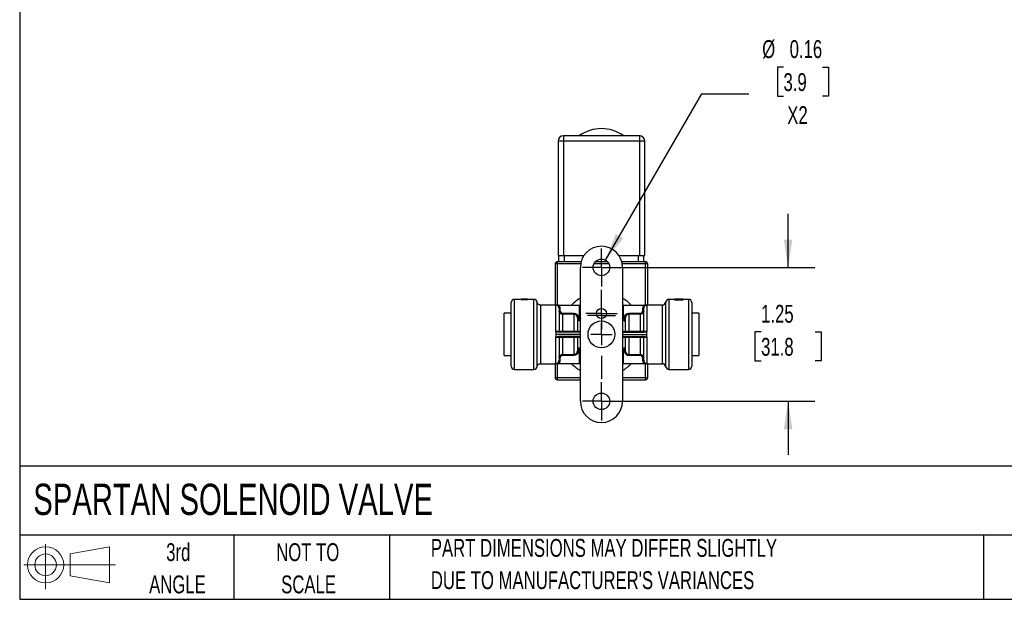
# Model space of a CAD drawing. Header units: inches. Extents: x 0.5 to 21.5, y 0.5 to 16.5.
# Tile 1 of 23: x 0.5 to 9.7, y 0.5 to 5.9. Entities that reach past the tile are written whole.
import ezdxf

# ---------------------------------------------------------------- set-up
doc = ezdxf.new("R2010")
doc.units = ezdxf.units.IN
doc.header["$LTSCALE"] = 2
doc.header["$MEASUREMENT"] = 0
doc.linetypes.add('CENTERX2', pattern=[0.8, 0.5, -0.1, 0.1, -0.1])
doc.layers.add('CENTER', color=40, linetype='CENTERX2')
doc.layers.add('SLD-DEFPOINTS', color=7, linetype='Continuous')
doc.layers.add('DIMENSIONS', color=140, linetype='Continuous', lineweight=25)
doc.layers.add('TEXT', color=140, linetype='Continuous', lineweight=25)
doc.styles.add('SLDTEXTSTYLE0', font='TXT', dxfattribs={"width": 0.7})
doc.dimstyles.new('SLDDIMSTYLE1', dxfattribs={"dimtxt": 0.169922, "dimasz": 0.26, "dimexe": 0, "dimexo": 0.0625, "dimgap": 0.04248, "dimtad": 0, "dimtih": 1, "dimtoh": 1, "dimrnd": 1e-09, "dimzin": 12, "dimdsep": 46, "dimtxsty": 'SLDTEXTSTYLE0', "dimsah": 1, "dimcen": 0.09, "dimadec": 0, "dimazin": 3, "dimtfac": 1, "dimtmove": 0, "dimatfit": 0, "dimfxl": 0, "dimfrac": 2, "dimtolj": 1, "dimtzin": 12, "dimarcsym": 0})
doc.dimstyles.new('SLDDIMSTYLE5', dxfattribs={"dimtxt": 0.169922, "dimasz": 0.26, "dimexe": 0, "dimexo": 0.0625, "dimgap": 0.04248, "dimtad": 0, "dimtih": 1, "dimtoh": 1, "dimrnd": 1e-09, "dimdsep": 46, "dimtxsty": 'SLDTEXTSTYLE0', "dimsah": 1, "dimcen": 0, "dimadec": 0, "dimazin": 2, "dimtfac": 1, "dimtofl": 0, "dimtmove": 0, "dimatfit": 3, "dimfxl": 0, "dimfrac": 2, "dimtolj": 1, "dimtzin": 12, "dimarcsym": 0})

# ---------------------------------------------------------------- blocks, each defined once
blk = doc.blocks.new('Block11')
at = {"color": 7, "linetype": 'Continuous', "lineweight": 18}
for p, q in [((0.2038, 0.4182), (0.2038, 0)), ((0.4315, 0.3281), (0.8012, 0.3962)), ((0.8012, 0.3962), (0.8012, 0.0576)), ((0.4315, 0.1257), (0.4315, 0.3281)), ((0, 0.2269), (0.8562, 0.2269)), ((0.4315, 0.1257), (0.8012, 0.0576))]:
    blk.add_line(p, q, dxfattribs=at)
for radius in [0.1693, 0.1012]:
    blk.add_circle((0.2038, 0.2269), radius, dxfattribs=at)
blk = doc.blocks.new('Block12')
at = {"layer": 'SLD-DEFPOINTS'}
blk.add_blockref('Block11', (0, 0), dxfattribs=at)
blk = doc.blocks.new('SW_NOTE_0_3')
at = {"layer": 'TEXT', "color": 0, "char_height": 0.166667, "attachment_point": 1, "style": 'SLDTEXTSTYLE0'}
for s, insert in [('PART DIMENSIONS MAY DIFFER SLIGHTLY', (0, 0.2148)), ("DUE TO MANUFACTURER'S VARIANCES", (0, -0.0861))]:
    blk.add_mtext(s, dxfattribs=dict(at, insert=insert))
blk = doc.blocks.new('SW_NOTE_0_4')
at = {"layer": 'TEXT', "color": 0, "char_height": 0.16667, "attachment_point": 2, "style": 'SLDTEXTSTYLE0'}
for s, insert in [('NOT TO', (0.4141, 0.2148)), ('SCALE', (0.4216, -0.0861))]:
    blk.add_mtext(s, dxfattribs=dict(at, insert=insert))
blk = doc.blocks.new('SW_NOTE_0_5')
at = {"layer": 'TEXT', "color": 0, "char_height": 0.16667, "attachment_point": 2, "style": 'SLDTEXTSTYLE0'}
for s, insert in [('3rd', (0.1823, 0.2148)), ('ANGLE', (0.1746, -0.0861))]:
    blk.add_mtext(s, dxfattribs=dict(at, insert=insert))
blk = doc.blocks.new('_D_10')
at = {"layer": 'DIMENSIONS'}
for p, q in [((7.6767, 3.5978), (7.6767, 4.0978)), ((6.033, 3.5978), (7.9267, 3.5978)), ((7.4242, 2.9954), (7.3671, 2.9954)), ((7.3671, 2.9954), (7.3671, 2.7254)), ((7.9291, 2.9954), (7.9862, 2.9954)), ((7.9862, 2.9954), (7.9862, 2.7254)), ((7.3671, 2.7254), (7.4242, 2.7254)), ((7.9862, 2.7254), (7.9291, 2.7254)), ((6.033, 2.3478), (7.9267, 2.3478)), ((7.6767, 2.3478), (7.6767, 1.8478))]:
    blk.add_line(p, q, dxfattribs=at)
for points in [[(7.6767, 3.5978), (7.7167, 3.8578), (7.6367, 3.8578)], [(7.6767, 2.3478), (7.6367, 2.0878), (7.7167, 2.0878)]]:
    blk.add_solid(points, dxfattribs=at)
at = {"layer": 'DIMENSIONS', "char_height": 0.16667, "attachment_point": 1, "style": 'SLDTEXTSTYLE0'}
for s, insert in [('1.25', (7.4242, 3.2483)), ('31.8', (7.4242, 2.9402))]:
    blk.add_mtext(s, dxfattribs=dict(at, insert=insert))
blk = doc.blocks.new('_D_11')
at = {"layer": 'DIMENSIONS'}
for p, q in [((7.6334, 5.4659), (7.5763, 5.4659)), ((7.5763, 5.4659), (7.5763, 5.1959)), ((7.997, 5.4659), (8.054, 5.4659)), ((8.054, 5.4659), (8.054, 5.1959)), ((5.9718, 3.6649), (6.8719, 5.2192)), ((6.8719, 5.2192), (7.3094, 5.2192)), ((7.5763, 5.1959), (7.6334, 5.1959)), ((8.054, 5.1959), (7.997, 5.1959))]:
    blk.add_line(p, q, dxfattribs=at)
blk.add_solid([(5.9718, 3.6649), (6.1367, 3.8698), (6.0675, 3.9099)], dxfattribs=at)
at = {"layer": 'DIMENSIONS', "char_height": 0.16667, "attachment_point": 1, "style": 'SLDTEXTSTYLE0'}
for s, insert in [('%%c', (7.4344, 5.7188)), ('0.16', (7.691, 5.7188)), ('3.9', (7.6334, 5.4107)), ('X2', (7.6684, 5.1026))]:
    blk.add_mtext(s, dxfattribs=dict(at, insert=insert))
blk = doc.blocks.new('SW_CENTERMARKSYMBOL_5')
at = {"layer": 'CENTER', "color": 0}
for p, q in [((0, 0.2), (0, 0.415)), ((0, 0), (0, 0.1)), ((-0.2, 0), (-0.415, 0)), ((0, 0), (-0.1, 0)), ((0, 0), (0, -0.1)), ((0, 0), (0.1, 0)), ((0.2, 0), (0.415, 0)), ((0, -0.2), (0, -0.415))]:
    blk.add_line(p, q, dxfattribs=at)
blk = doc.blocks.new('SW_CENTERMARKSYMBOL_6')
at = {"layer": 'CENTER', "color": 0}
for p, q in [((0, 0.1), (0, 0.147)), ((0, 0), (0, 0.1)), ((-0.1, 0), (-0.147, 0)), ((0, 0), (-0.1, 0)), ((0, 0), (0, -0.1)), ((0, 0), (0.1, 0)), ((0.1, 0), (0.147, 0)), ((0, -0.1), (0, -0.147))]:
    blk.add_line(p, q, dxfattribs=at)
blk = doc.blocks.new('SW_CENTERMARKSYMBOL_7')
at = {"layer": 'CENTER', "color": 0}
for p, q in [((0, 0.1), (0, 0.1775)), ((0, 0), (0, 0.1)), ((-0.1, 0), (-0.1775, 0)), ((0, 0), (-0.1, 0)), ((0, 0), (0, -0.1)), ((0, 0), (0.1, 0)), ((0.1, 0), (0.1775, 0)), ((0, -0.1), (0, -0.1775))]:
    blk.add_line(p, q, dxfattribs=at)
blk = doc.blocks.new('SW_CENTERMARKSYMBOL_8')
at = {"layer": 'CENTER', "color": 0}
for p, q in [((0, 0.1), (0, 0.1775)), ((0, 0), (0, 0.1)), ((-0.1, 0), (-0.1775, 0)), ((0, 0), (-0.1, 0)), ((0, 0), (0, -0.1)), ((0, 0), (0.1, 0)), ((0.1, 0), (0.1775, 0)), ((0, -0.1), (0, -0.1775))]:
    blk.add_line(p, q, dxfattribs=at)
blk = doc.blocks.new('SW_CENTERMARKSYMBOL_9')
at = {"layer": 'CENTER', "color": 0}
for p, q in [((0, 0.1), (0, 0.131)), ((0, 0), (0, 0.1)), ((-0.1, 0), (-0.131, 0)), ((0, 0), (-0.1, 0)), ((0, 0), (0, -0.1)), ((0, 0), (0.1, 0)), ((0.1, 0), (0.131, 0)), ((0, -0.1), (0, -0.131))]:
    blk.add_line(p, q, dxfattribs=at)

msp = doc.modelspace()

# ---------------------------------------------------------------- linework, layer by layer
for p, q in [((5.5775, 4.8258), (5.5775, 4.7758)), ((6.2885, 4.8258), (5.5775, 4.8258)), ((6.2885, 4.8258), (6.2885, 4.7758)), ((5.5775, 4.7758), (5.5275, 4.7758)), ((5.5275, 4.7758), (5.5275, 3.7098)), ((5.5775, 4.7758), (5.5775, 3.7098)), ((6.2885, 4.7758), (5.5775, 4.7758)), ((6.3385, 4.7758), (6.2885, 4.7758)), ((6.2885, 4.7758), (6.2885, 3.7098)), ((6.3385, 3.7098), (6.3385, 4.7758)), ((5.5275, 3.7098), (5.5775, 3.7098)), ((5.5355, 3.6498), (5.5355, 3.7098)), ((5.5775, 3.7098), (5.7709, 3.7098)), ((5.5855, 3.7098), (5.5855, 3.6498)), ((6.095, 3.7098), (6.2885, 3.7098)), ((6.2805, 3.6498), (6.2805, 3.7098)), ((6.2885, 3.7098), (6.3385, 3.7098)), ((6.3305, 3.6498), (6.3305, 3.7098)), ((5.5, 3.6298), (5.5, 3.2468)), ((5.52, 3.6298), (5.5, 3.6298)), ((5.743, 3.6498), (5.52, 3.6498)), ((5.52, 3.6498), (5.52, 3.6298)), ((5.52, 3.6298), (5.52, 3.2468)), ((5.7386, 3.6298), (5.52, 3.6298)), ((5.736, 2.3478), (5.736, 3.5978)), ((6.0036, 3.6298), (5.8624, 3.6298)), ((5.9904, 3.6498), (5.8755, 3.6498)), ((6.346, 3.6498), (6.123, 3.6498)), ((6.346, 3.6298), (6.1274, 3.6298)), ((6.13, 3.5978), (6.13, 2.3478)), ((6.346, 3.6298), (6.346, 3.6498)), ((6.366, 3.6298), (6.346, 3.6298)), ((6.346, 3.2468), (6.346, 3.6298)), ((6.366, 3.2468), (6.366, 3.6298)), ((5.1832, 3.2993), (5.12, 3.2993)), ((5.12, 2.6463), (5.12, 3.2993)), ((5.1832, 3.2937), (5.1832, 3.3028)), ((5.2417, 3.3028), (5.1832, 3.3028)), ((5.2417, 3.2937), (5.1832, 3.2937)), ((5.2417, 3.2937), (5.2417, 3.3028)), ((5.303, 3.2993), (5.2417, 3.2993)), ((5.303, 2.6463), (5.303, 3.2993)), ((5.508, 3.2468), (5.3625, 3.2468)), ((5.508, 3.0017), (5.508, 3.2453)), ((5.5324, 3.2468), (5.726, 3.2468)), ((5.726, 3.2468), (5.726, 3.1248)), ((5.726, 3.2468), (5.736, 3.2468)), ((6.13, 3.2468), (6.14, 3.2468)), ((6.14, 3.1248), (6.14, 3.2468)), ((6.14, 3.2468), (6.3335, 3.2468)), ((6.503, 3.2468), (6.358, 3.2468)), ((6.358, 3.2453), (6.358, 3.0017)), ((6.503, 2.6988), (6.503, 3.2468)), ((6.5327, 3.273), (6.5327, 2.6725)), ((6.6197, 3.2993), (6.5625, 3.2993)), ((6.5625, 3.2993), (6.5625, 2.6463)), ((6.6197, 3.2932), (6.6197, 3.3028)), ((6.6937, 3.3028), (6.6197, 3.3028)), ((6.6937, 3.2932), (6.6197, 3.2932)), ((6.6937, 3.2932), (6.6937, 3.3028)), ((6.746, 3.2993), (6.6937, 3.2993)), ((6.746, 3.2993), (6.746, 2.6463)), ((5.086, 3.1708), (5.024, 3.1708)), ((5.024, 2.7748), (5.024, 3.1708)), ((5.086, 3.1708), (5.086, 2.7748)), ((5.548, 3.1902), (5.548, 3.2149)), ((5.568, 3.17), (5.678, 3.17)), ((5.568, 3.1601), (5.568, 3.0013)), ((5.678, 3.1601), (5.568, 3.1601)), ((5.678, 3.0013), (5.678, 3.1601)), ((5.718, 3.1084), (5.718, 3.1294)), ((6.148, 3.1294), (6.148, 3.1084)), ((6.188, 3.17), (6.298, 3.17)), ((6.188, 3.1601), (6.188, 3.0013)), ((6.298, 3.1601), (6.188, 3.1601)), ((6.298, 3.0013), (6.298, 3.1601)), ((6.318, 3.2149), (6.318, 3.1902)), ((6.842, 3.1708), (6.78, 3.1708)), ((6.78, 2.9728), (6.78, 3.1708)), ((6.842, 3.1708), (6.842, 2.9728)), ((5.09, 3.1203), (5.086, 3.1203)), ((6.78, 3.1203), (6.776, 3.1203)), ((5.508, 2.9974), (5.508, 2.9728)), ((5.508, 2.9728), (5.508, 2.9482)), ((5.508, 2.7003), (5.508, 2.9438)), ((5.726, 2.9928), (5.5324, 2.9928)), ((5.726, 2.9528), (5.5324, 2.9528)), ((5.568, 3.0013), (5.678, 3.0013)), ((5.568, 2.9443), (5.568, 2.7854)), ((5.678, 2.9443), (5.568, 2.9443)), ((5.678, 2.7854), (5.678, 2.9443)), ((5.7068, 3.0025), (5.708, 3.0028)), ((5.708, 2.9428), (5.7068, 2.9431)), ((6.14, 2.9928), (6.3335, 2.9928)), ((6.14, 2.9528), (6.3335, 2.9528)), ((6.158, 3.0028), (6.1591, 3.0025)), ((6.1591, 2.9431), (6.158, 2.9428)), ((6.188, 3.0013), (6.298, 3.0013)), ((6.298, 2.9443), (6.188, 2.9443)), ((6.188, 2.9443), (6.188, 2.7854)), ((6.298, 2.7854), (6.298, 2.9443)), ((6.358, 2.9728), (6.358, 2.9974)), ((6.358, 2.9482), (6.358, 2.9728)), ((6.358, 2.9438), (6.358, 2.7003)), ((6.78, 2.7748), (6.78, 2.9728)), ((6.842, 2.9728), (6.842, 2.7748)), ((5.024, 2.7748), (5.086, 2.7748)), ((5.086, 2.8253), (5.09, 2.8253)), ((5.568, 2.7854), (5.678, 2.7854)), ((5.678, 2.7756), (5.568, 2.7756)), ((5.718, 2.8161), (5.718, 2.8371)), ((5.726, 2.8208), (5.726, 2.6988)), ((6.14, 2.6988), (6.14, 2.8208)), ((6.148, 2.8371), (6.148, 2.8161)), ((6.188, 2.7854), (6.298, 2.7854)), ((6.298, 2.7756), (6.188, 2.7756)), ((6.776, 2.8253), (6.78, 2.8253)), ((6.78, 2.7748), (6.842, 2.7748)), ((5.3625, 2.6988), (5.508, 2.6988)), ((5.5, 2.6988), (5.5, 2.5698)), ((5.52, 2.6988), (5.52, 2.5698)), ((5.726, 2.6988), (5.5324, 2.6988)), ((5.548, 2.7306), (5.548, 2.7553)), ((5.736, 2.6988), (5.726, 2.6988)), ((6.14, 2.6988), (6.13, 2.6988)), ((6.3335, 2.6988), (6.14, 2.6988)), ((6.318, 2.7553), (6.318, 2.7306)), ((6.346, 2.5698), (6.346, 2.6988)), ((6.358, 2.6988), (6.503, 2.6988)), ((6.366, 2.5698), (6.366, 2.6988)), ((5.12, 2.6463), (5.303, 2.6463)), ((6.5625, 2.6463), (6.746, 2.6463)), ((5.5, 2.5698), (5.52, 2.5698)), ((5.52, 2.5698), (5.52, 2.5498)), ((5.52, 2.5698), (5.736, 2.5698)), ((5.52, 2.5498), (5.736, 2.5498)), ((6.13, 2.5698), (6.346, 2.5698)), ((6.13, 2.5498), (6.346, 2.5498)), ((6.346, 2.5698), (6.366, 2.5698)), ((6.346, 2.5498), (6.346, 2.5698))]:
    msp.add_line(p, q)
for centre, radius in [((5.933, 3.5978), 0.0775), ((5.933, 3.1678), 0.047), ((5.933, 2.9728), 0.125), ((5.933, 2.3478), 0.0775)]:
    msp.add_circle(centre, radius)
for centre, radius, start, end in [((5.933, 4.5343), 0.3585, 54.40093, 125.59907), ((5.5775, 4.7758), 0.05, 90, 180), ((6.2885, 4.7758), 0.05, 0, 90), ((5.933, 3.5978), 0.197, 0, 180), ((5.52, 3.6298), 0.02, 90, 180), ((6.346, 3.6298), 0.02, 0, 90), ((5.12, 3.2693), 0.03, 90, 180), ((5.303, 3.2693), 0.03, 7.15428, 90), ((5.933, 2.9728), 0.3905, 120.29693, 135.4393), ((5.933, 2.9728), 0.3905, 44.5607, 59.70307), ((6.503, 3.2768), 0.03, 270, 352.81924), ((6.5625, 3.2693), 0.03, 90, 172.81924), ((6.746, 3.2693), 0.03, 0, 90), ((5.726, 3.0028), 0.01, 270, 0), ((5.726, 2.9428), 0.01, 360, 90), ((6.14, 3.0028), 0.01, 180, 270), ((6.14, 2.9428), 0.01, 90, 180), ((5.12, 2.6763), 0.03, 180, 270), ((5.303, 2.6763), 0.03, 270, 352.86544), ((5.933, 2.9728), 0.3905, 224.5607, 239.70307), ((5.933, 2.9728), 0.3905, 300.29693, 315.4393), ((6.503, 2.6688), 0.03, 7.18076, 90), ((6.5625, 2.6763), 0.03, 187.18076, 270), ((6.746, 2.6763), 0.03, 270, 0), ((5.52, 2.5698), 0.02, 180, 270), ((6.346, 2.5698), 0.02, 270, 0), ((5.933, 2.3478), 0.197, 180, 0)]:
    msp.add_arc(centre, radius, start, end)
for points, knots in [([(5.09, 2.6763), (5.09, 2.6763), (5.09, 2.7075), (5.09, 2.8187), (5.09, 2.8942), (5.09, 3.0514), (5.09, 3.1268), (5.09, 3.238), (5.09, 3.2693), (5.09, 3.2693)], [0, 0, 0, 0, 0.25, 0.25, 0.5, 0.5, 0.75, 0.75, 1, 1, 1, 1]), ([(5.3625, 3.2468), (5.3589, 3.2472), (5.3517, 3.248), (5.3423, 3.2538), (5.3352, 3.2624), (5.3336, 3.2695), (5.3327, 3.273)], [0, 0, 0, 0, 0.249958, 0.499909, 0.749663, 1, 1, 1, 1]), ([(5.3327, 2.6726), (5.3327, 2.6726), (5.3327, 2.6726), (5.3327, 2.6732), (5.3327, 2.6739), (5.3327, 2.6749), (5.3327, 2.676), (5.3327, 2.6773), (5.3327, 2.6786), (5.3327, 2.6829), (5.3327, 2.6903), (5.3327, 2.7024), (5.3327, 2.7159), (5.3327, 2.7412), (5.3327, 2.784), (5.3328, 2.8414), (5.3327, 2.8948), (5.3327, 2.9391), (5.3327, 2.9728), (5.3327, 3.0064), (5.3327, 3.0289), (5.3327, 3.0406), (5.3327, 3.0419), (5.3327, 3.0438), (5.3327, 3.0461), (5.3327, 3.049), (5.3327, 3.0523), (5.3327, 3.0562), (5.3327, 3.0606), (5.3327, 3.0654), (5.3327, 3.0707), (5.3327, 3.0765), (5.3327, 3.0827), (5.3327, 3.0894), (5.3327, 3.0965), (5.3327, 3.104), (5.3327, 3.1118), (5.3327, 3.12), (5.3327, 3.1285), (5.3327, 3.1373), (5.3327, 3.1463), (5.3327, 3.1555), (5.3327, 3.1649), (5.3327, 3.1743), (5.3327, 3.1838), (5.3327, 3.1932), (5.3327, 3.2026), (5.3327, 3.2117), (5.3327, 3.2206), (5.3327, 3.2291), (5.3327, 3.2372), (5.3327, 3.2447), (5.3327, 3.2516), (5.3327, 3.2578), (5.3327, 3.263), (5.3327, 3.2674), (5.3327, 3.2705), (5.3327, 3.2726), (5.3327, 3.2729), (5.3327, 3.273)], [0, 0, 0, 0, 0.011227, 0.021799, 0.031714, 0.040973, 0.049576, 0.057522, 0.064811, 0.071443, 0.12219, 0.142892, 0.166214, 0.214363, 0.285662, 0.356992, 0.428292, 0.463999, 0.499724, 0.535454, 0.571183, 0.572074, 0.573526, 0.575541, 0.578117, 0.581255, 0.584955, 0.589217, 0.594041, 0.599427, 0.605375, 0.611884, 0.618956, 0.626589, 0.634784, 0.643541, 0.65286, 0.66274, 0.673183, 0.684187, 0.695753, 0.707881, 0.720571, 0.733822, 0.747635, 0.76201, 0.776947, 0.792445, 0.808506, 0.825128, 0.842311, 0.860057, 0.878364, 0.897232, 0.916663, 0.936655, 0.957208, 0.978323, 1, 1, 1, 1]), ([(5.3625, 3.2468), (5.3625, 3.2468), (5.3625, 3.2281), (5.3625, 3.1494), (5.3625, 3.0357), (5.3625, 2.8955), (5.3625, 2.7842), (5.3625, 2.7222), (5.3625, 2.7017), (5.3625, 2.6988), (5.3625, 2.6988)], [4.822485, 4.822485, 4.822485, 4.822485, 5.166948, 5.511412, 5.855875, 6.200338, 6.659622, 6.889265, 7.118907, 7.233102, 7.233102, 7.233102, 7.233102]), ([(5.508, 3.2468), (5.5122, 3.2468), (5.5161, 3.2468), (5.5242, 3.2468), (5.5283, 3.2468), (5.5324, 3.2468)], [0, 0, 0, 0, 0.5, 0.5, 1, 1, 1, 1]), ([(5.538, 3.2149), (5.5379, 3.216), (5.5379, 3.2182), (5.5374, 3.2213), (5.5366, 3.2243), (5.5355, 3.2271), (5.5342, 3.2297), (5.5327, 3.2321), (5.5311, 3.2344), (5.5285, 3.2372), (5.5248, 3.2403), (5.5195, 3.2431), (5.5138, 3.2449), (5.5099, 3.2451), (5.508, 3.2453)], [0, 0, 0, 0, 0.068614, 0.135525, 0.200729, 0.264227, 0.326018, 0.386104, 0.444485, 0.501166, 0.627202, 0.752303, 0.876542, 1, 1, 1, 1]), ([(5.548, 3.2149), (5.5479, 3.2163), (5.5479, 3.2189), (5.5473, 3.2227), (5.5464, 3.2262), (5.5453, 3.2294), (5.5441, 3.2323), (5.5428, 3.2348), (5.5414, 3.2371), (5.54, 3.2391), (5.5387, 3.2408), (5.5374, 3.2422), (5.5362, 3.2435), (5.5352, 3.2445), (5.5343, 3.2453), (5.5335, 3.2459), (5.5329, 3.2464), (5.5326, 3.2467), (5.5324, 3.2468)], [0, 0, 0, 0, 0.1103291, 0.2146041, 0.3126703, 0.4043878, 0.4896562, 0.5684199, 0.6406621, 0.7063932, 0.765639, 0.8184305, 0.8647859, 0.9047092, 0.9381975, 0.9652456, 0.985848, 1, 1, 1, 1]), ([(6.3335, 3.2468), (6.3331, 3.2465), (6.332, 3.2456), (6.3299, 3.2437), (6.3272, 3.2408), (6.3241, 3.2366), (6.321, 3.2308), (6.3185, 3.2235), (6.3182, 3.2179), (6.318, 3.2149)], [0, 0, 0, 0, 0.041863, 0.117415, 0.226589, 0.369469, 0.546316, 0.756911, 1, 1, 1, 1]), ([(6.358, 3.2453), (6.3569, 3.2452), (6.3546, 3.2451), (6.3513, 3.2446), (6.3481, 3.2436), (6.345, 3.2423), (6.342, 3.2407), (6.3392, 3.2387), (6.3362, 3.2359), (6.3331, 3.2322), (6.3303, 3.2271), (6.3284, 3.2212), (6.3281, 3.2171), (6.328, 3.2149)], [0, 0, 0, 0, 0.070528, 0.141302, 0.212339, 0.283654, 0.355262, 0.427176, 0.499408, 0.614342, 0.736082, 0.864636, 1, 1, 1, 1]), ([(6.3335, 3.2468), (6.3377, 3.2468), (6.3418, 3.2468), (6.3498, 3.2468), (6.3537, 3.2468), (6.358, 3.2468)], [0, 0, 0, 0, 0.5, 0.5, 1, 1, 1, 1]), ([(6.776, 3.2693), (6.776, 3.2692), (6.776, 3.2692), (6.776, 3.2686), (6.776, 3.2676), (6.776, 3.2662), (6.776, 3.2634), (6.776, 3.2582), (6.776, 3.2488), (6.776, 3.2365), (6.776, 3.2161), (6.776, 3.1839), (6.776, 3.1365), (6.776, 3.0834), (6.776, 3.0281), (6.776, 2.9728), (6.776, 2.9175), (6.776, 2.8622), (6.776, 2.8091), (6.776, 2.7616), (6.776, 2.7294), (6.776, 2.7091), (6.776, 2.6968), (6.776, 2.6874), (6.776, 2.6816), (6.776, 2.6783), (6.776, 2.6766), (6.776, 2.6764), (6.776, 2.6763)], [0, 0, 0, 0, 0.011674, 0.023326, 0.034972, 0.046628, 0.058309, 0.089194, 0.120102, 0.152274, 0.184469, 0.250118, 0.315768, 0.380053, 0.441772, 0.500003, 0.558234, 0.619953, 0.684238, 0.749887, 0.815537, 0.847709, 0.879904, 0.910789, 0.941696, 0.961133, 0.980543, 1, 1, 1, 1]), ([(5.538, 3.2149), (5.538, 3.2083), (5.538, 3.1838), (5.538, 3.1069), (5.538, 3.0567), (5.538, 3.0028)], [0, 0, 0, 0, 0.5, 0.5, 1, 1, 1, 1]), ([(5.568, 3.1601), (5.5612, 3.1601), (5.5454, 3.1658), (5.538, 3.1813), (5.538, 3.1902)], [-0.07980039, -0.07980039, -0.07980039, -0.07980039, -0.04560022, 0, 0, 0, 0]), ([(5.548, 3.1902), (5.548, 3.1842), (5.5529, 3.1738), (5.5635, 3.17), (5.568, 3.17)], [-0.07980039, -0.07980039, -0.07980039, -0.07980039, -0.03420017, 0, 0, 0, 0]), ([(5.678, 3.17), (5.687, 3.17), (5.7082, 3.1625), (5.718, 3.1414), (5.718, 3.1294)], [-0.1597552, -0.1597552, -0.1597552, -0.1597552, -0.0912887, 0, 0, 0, 0]), ([(5.708, 3.1294), (5.7079, 3.1306), (5.7079, 3.133), (5.7073, 3.1364), (5.7063, 3.1397), (5.705, 3.1429), (5.7034, 3.1459), (5.7015, 3.1486), (5.6988, 3.1518), (5.6949, 3.1551), (5.6897, 3.1579), (5.6839, 3.1598), (5.68, 3.16), (5.678, 3.1601)], [0, 0, 0, 0, 0.074005, 0.147246, 0.219717, 0.291418, 0.36235, 0.432518, 0.501933, 0.625835, 0.750044, 0.874709, 1, 1, 1, 1]), ([(5.708, 3.1294), (5.708, 3.1234), (5.708, 3.1081), (5.708, 3.063), (5.708, 3.0341), (5.708, 3.0028)], [0, 0, 0, 0, 0.5, 0.5, 1, 1, 1, 1]), ([(6.148, 3.1294), (6.148, 3.1414), (6.1578, 3.1625), (6.179, 3.17), (6.188, 3.17)], [-0.1597552, -0.1597552, -0.1597552, -0.1597552, -0.0684665, 0, 0, 0, 0]), ([(6.188, 3.1601), (6.1868, 3.1601), (6.1846, 3.16), (6.1812, 3.1594), (6.1779, 3.1584), (6.1748, 3.1571), (6.1718, 3.1554), (6.1691, 3.1534), (6.166, 3.1506), (6.1629, 3.1466), (6.1601, 3.1414), (6.1583, 3.1355), (6.1581, 3.1315), (6.158, 3.1294)], [0, 0, 0, 0, 0.071753, 0.143279, 0.214611, 0.285781, 0.35682, 0.427755, 0.498609, 0.620434, 0.744594, 0.871118, 1, 1, 1, 1]), ([(6.158, 3.0028), (6.158, 3.0341), (6.158, 3.063), (6.158, 3.1081), (6.158, 3.1234), (6.158, 3.1294)], [0, 0, 0, 0, 0.5, 0.5, 1, 1, 1, 1]), ([(6.328, 3.1902), (6.328, 3.1835), (6.3241, 3.1724), (6.3115, 3.1622), (6.3025, 3.1601), (6.298, 3.1601)], [-0.07980039, -0.07980039, -0.07980039, -0.07980039, -0.04560022, -0.02280011, 0, 0, 0, 0]), ([(6.298, 3.17), (6.301, 3.17), (6.307, 3.1714), (6.3154, 3.1782), (6.318, 3.1857), (6.318, 3.1902)], [-0.07980039, -0.07980039, -0.07980039, -0.07980039, -0.05700028, -0.03420017, 0, 0, 0, 0]), ([(6.328, 3.0028), (6.328, 3.0567), (6.328, 3.1069), (6.328, 3.1838), (6.328, 3.2083), (6.328, 3.2149)], [0, 0, 0, 0, 0.5, 0.5, 1, 1, 1, 1]), ([(5.736, 3.1248), (5.736, 3.1184), (5.7312, 3.1034), (5.7168, 3.0953), (5.7082, 3.0947)], [0.24362148, 0.24362148, 0.24362148, 0.24362148, 0.27636545, 0.32002407, 0.32002407, 0.32002407, 0.32002407]), ([(5.718, 3.1084), (5.7175, 3.1076), (5.7167, 3.106), (5.7152, 3.1036), (5.7138, 3.1014), (5.7121, 3.0992), (5.7105, 3.0973), (5.709, 3.0956), (5.7085, 3.095), (5.7082, 3.0947)], [0, 0, 0, 0, 0.141792, 0.281601, 0.419002, 0.553434, 0.712601, 0.860416, 1, 1, 1, 1]), ([(5.726, 3.1248), (5.726, 3.1217), (5.7253, 3.1185), (5.7225, 3.1128), (5.7205, 3.1104), (5.718, 3.1084)], [0, 0, 0, 0, 0.5, 0.5, 1, 1, 1, 1]), ([(6.1577, 3.0947), (6.1513, 3.0952), (6.1366, 3.1014), (6.13, 3.1163), (6.13, 3.1248)], [0.2440435, 0.2440435, 0.2440435, 0.2440435, 0.27678746, 0.32044608, 0.32044608, 0.32044608, 0.32044608]), ([(6.1577, 3.0947), (6.1576, 3.0948), (6.1573, 3.0951), (6.1566, 3.0959), (6.1558, 3.0969), (6.1548, 3.0981), (6.1531, 3.1002), (6.1506, 3.1036), (6.1489, 3.1068), (6.148, 3.1084)], [0, 0, 0, 0, 0.083196, 0.168631, 0.257458, 0.350322, 0.447482, 0.720352, 1, 1, 1, 1]), ([(5.508, 3.0017), (5.5091, 3.0017), (5.5113, 3.0017), (5.5146, 3.0018), (5.5179, 3.0018), (5.521, 3.0018), (5.524, 3.0019), (5.5267, 3.0019), (5.5298, 3.002), (5.5329, 3.0022), (5.5357, 3.0023), (5.5376, 3.0025), (5.5378, 3.0027), (5.538, 3.0028)], [0, 0, 0, 0, 0.070588, 0.141402, 0.212458, 0.283773, 0.35536, 0.427232, 0.499403, 0.614405, 0.736169, 0.864703, 1, 1, 1, 1]), ([(5.5324, 2.9928), (5.5283, 2.9928), (5.5242, 2.9937), (5.5162, 2.996), (5.5122, 2.9974), (5.508, 2.9974)], [0, 0, 0, 0, 0.5, 0.5, 1, 1, 1, 1]), ([(5.508, 2.9482), (5.5122, 2.9482), (5.5161, 2.9496), (5.5242, 2.9519), (5.5283, 2.9528), (5.5324, 2.9528)], [0, 0, 0, 0, 0.5, 0.5, 1, 1, 1, 1]), ([(5.538, 2.9428), (5.5379, 2.9428), (5.5379, 2.9429), (5.5374, 2.943), (5.5366, 2.9431), (5.5355, 2.9432), (5.5342, 2.9433), (5.5327, 2.9434), (5.5311, 2.9435), (5.5285, 2.9436), (5.5248, 2.9437), (5.5195, 2.9438), (5.5138, 2.9438), (5.5099, 2.9438), (5.508, 2.9438)], [0, 0, 0, 0, 0.068614, 0.135525, 0.200729, 0.264227, 0.326018, 0.386104, 0.444485, 0.501165, 0.627201, 0.752303, 0.876542, 1, 1, 1, 1]), ([(5.538, 3.0028), (5.538, 3.0025), (5.5419, 3.0019), (5.5544, 3.0014), (5.5635, 3.0013), (5.568, 3.0013)], [-0.07980039, -0.07980039, -0.07980039, -0.07980039, -0.04560022, -0.02280011, 0, 0, 0, 0]), ([(5.568, 2.9443), (5.5612, 2.9443), (5.5454, 2.944), (5.538, 2.9432), (5.538, 2.9428)], [-0.07969286, -0.07969286, -0.07969286, -0.07969286, -0.04553878, 0, 0, 0, 0]), ([(5.538, 2.9428), (5.538, 2.8888), (5.538, 2.8387), (5.538, 2.7618), (5.538, 2.7373), (5.538, 2.7306)], [0, 0, 0, 0, 0.5, 0.5, 1, 1, 1, 1]), ([(5.678, 3.0013), (5.68, 3.0013), (5.6839, 3.0013), (5.6915, 3.0014), (5.6997, 3.0016), (5.7057, 3.002), (5.7065, 3.0024), (5.7068, 3.0025)], [0, 0, 0, 0, 0.14394, 0.287173, 0.570871, 0.852218, 1, 1, 1, 1]), ([(5.7068, 2.9431), (5.7065, 2.9432), (5.7057, 2.9436), (5.6997, 2.9439), (5.6915, 2.9442), (5.6839, 2.9443), (5.68, 2.9443), (5.678, 2.9443)], [0, 0, 0, 0, 0.148793, 0.428931, 0.713718, 0.856756, 1, 1, 1, 1]), ([(5.7172, 2.9928), (5.7159, 2.9929), (5.7134, 2.9932), (5.7102, 2.9954), (5.7079, 2.9986), (5.7076, 3.0012), (5.7074, 3.0024)], [0, 0, 0, 0, 0.250151, 0.499932, 0.749741, 1, 1, 1, 1]), ([(5.7074, 2.9431), (5.7076, 2.9444), (5.708, 2.947), (5.7102, 2.9501), (5.7134, 2.9523), (5.7159, 2.9526), (5.7172, 2.9528)], [0, 0, 0, 0, 0.250223, 0.500046, 0.749839, 1, 1, 1, 1]), ([(5.708, 2.9428), (5.708, 2.9114), (5.708, 2.8826), (5.708, 2.8374), (5.708, 2.8221), (5.708, 2.8161)], [0, 0, 0, 0, 0.5, 0.5, 1, 1, 1, 1]), ([(5.7082, 3.0006), (5.7147, 3.0006), (5.7294, 3.0012), (5.736, 3.0022), (5.736, 3.0028)], [0.2440435, 0.2440435, 0.2440435, 0.2440435, 0.27678747, 0.3204461, 0.3204461, 0.3204461, 0.3204461]), ([(5.736, 2.9428), (5.736, 2.9432), (5.7312, 2.9443), (5.7168, 2.9449), (5.7082, 2.945)], [0.24362148, 0.24362148, 0.24362148, 0.24362148, 0.27636546, 0.32002409, 0.32002409, 0.32002409, 0.32002409]), ([(6.13, 3.0028), (6.13, 3.0022), (6.1366, 3.0012), (6.1513, 3.0006), (6.1577, 3.0006)], [0.24362148, 0.24362148, 0.24362148, 0.24362148, 0.28728011, 0.32002409, 0.32002409, 0.32002409, 0.32002409]), ([(6.1577, 2.945), (6.1513, 2.945), (6.1366, 2.9444), (6.13, 2.9433), (6.13, 2.9428)], [0.2440435, 0.2440435, 0.2440435, 0.2440435, 0.27678747, 0.3204461, 0.3204461, 0.3204461, 0.3204461]), ([(6.1586, 3.0024), (6.1584, 3.0012), (6.158, 2.9986), (6.1557, 2.9954), (6.1525, 2.9932), (6.15, 2.9929), (6.1487, 2.9928)], [0, 0, 0, 0, 0.2502234, 0.5000457, 0.7498392, 1, 1, 1, 1]), ([(6.1488, 2.9528), (6.15, 2.9526), (6.1525, 2.9523), (6.1557, 2.9501), (6.158, 2.947), (6.1584, 2.9444), (6.1586, 2.9431)], [0, 0, 0, 0, 0.250162, 0.499947, 0.749753, 1, 1, 1, 1]), ([(6.158, 2.8161), (6.158, 2.8221), (6.158, 2.8374), (6.158, 2.8826), (6.158, 2.9114), (6.158, 2.9428)], [0, 0, 0, 0, 0.5, 0.5, 1, 1, 1, 1]), ([(6.1591, 3.0025), (6.1594, 3.0023), (6.1602, 3.002), (6.1663, 3.0016), (6.1744, 3.0014), (6.182, 3.0013), (6.186, 3.0013), (6.188, 3.0013)], [0, 0, 0, 0, 0.148793, 0.428931, 0.713718, 0.856756, 1, 1, 1, 1]), ([(6.188, 2.9443), (6.186, 2.9443), (6.182, 2.9443), (6.1744, 2.9442), (6.1663, 2.9439), (6.1602, 2.9436), (6.1594, 2.9432), (6.1591, 2.9431)], [0, 0, 0, 0, 0.144013, 0.287392, 0.571601, 0.852421, 1, 1, 1, 1]), ([(6.298, 3.0013), (6.3069, 3.0013), (6.3226, 3.0017), (6.328, 3.0025), (6.328, 3.0028)], [-0.07969286, -0.07969286, -0.07969286, -0.07969286, -0.03415408, 0, 0, 0, 0]), ([(6.328, 2.9428), (6.328, 2.9431), (6.3241, 2.9436), (6.3115, 2.9442), (6.3025, 2.9443), (6.298, 2.9443)], [-0.07980039, -0.07980039, -0.07980039, -0.07980039, -0.04560022, -0.02280011, 0, 0, 0, 0]), ([(6.328, 3.0028), (6.328, 3.0027), (6.3281, 3.0027), (6.3286, 3.0025), (6.3294, 3.0024), (6.3304, 3.0023), (6.3317, 3.0022), (6.3332, 3.0022), (6.3349, 3.0021), (6.3374, 3.002), (6.3412, 3.0019), (6.3464, 3.0018), (6.3521, 3.0017), (6.356, 3.0017), (6.358, 3.0017)], [0, 0, 0, 0, 0.068614, 0.135525, 0.200729, 0.264227, 0.326018, 0.386104, 0.444485, 0.501165, 0.627201, 0.752303, 0.876542, 1, 1, 1, 1]), ([(6.358, 2.9438), (6.3569, 2.9438), (6.3546, 2.9438), (6.3513, 2.9438), (6.3481, 2.9438), (6.345, 2.9438), (6.342, 2.9437), (6.3392, 2.9436), (6.3362, 2.9436), (6.3331, 2.9434), (6.3303, 2.9432), (6.3284, 2.943), (6.3281, 2.9429), (6.328, 2.9428)], [0, 0, 0, 0, 0.070588, 0.141402, 0.212458, 0.283773, 0.35536, 0.427232, 0.499403, 0.614405, 0.736169, 0.864703, 1, 1, 1, 1]), ([(6.328, 2.7306), (6.328, 2.7373), (6.328, 2.7618), (6.328, 2.8387), (6.328, 2.8888), (6.328, 2.9428)], [0, 0, 0, 0, 0.5, 0.5, 1, 1, 1, 1]), ([(6.358, 2.9974), (6.3537, 2.9974), (6.3498, 2.9959), (6.3418, 2.9937), (6.3377, 2.9928), (6.3335, 2.9928)], [0, 0, 0, 0, 0.5, 0.5, 1, 1, 1, 1]), ([(6.3335, 2.9528), (6.3377, 2.9528), (6.3417, 2.9518), (6.3498, 2.9496), (6.3537, 2.9482), (6.358, 2.9482)], [0, 0, 0, 0, 0.5, 0.5, 1, 1, 1, 1]), ([(5.7082, 2.8509), (5.7168, 2.8502), (5.7312, 2.8421), (5.736, 2.8272), (5.736, 2.8208)], [0.2440435, 0.2440435, 0.2440435, 0.2440435, 0.28770212, 0.32044608, 0.32044608, 0.32044608, 0.32044608]), ([(5.7082, 2.8509), (5.7084, 2.8507), (5.7086, 2.8504), (5.7093, 2.8497), (5.7102, 2.8487), (5.7112, 2.8475), (5.7129, 2.8454), (5.7154, 2.842), (5.7171, 2.8388), (5.718, 2.8371)], [0, 0, 0, 0, 0.083327, 0.168819, 0.257639, 0.350441, 0.447498, 0.718707, 1, 1, 1, 1]), ([(6.13, 2.8208), (6.13, 2.8272), (6.1348, 2.8421), (6.1491, 2.8502), (6.1577, 2.8509)], [0.24362148, 0.24362148, 0.24362148, 0.24362148, 0.27636545, 0.32002407, 0.32002407, 0.32002407, 0.32002407]), ([(6.148, 2.8371), (6.1484, 2.838), (6.1493, 2.8396), (6.1507, 2.842), (6.1522, 2.8442), (6.1538, 2.8463), (6.1554, 2.8483), (6.1569, 2.85), (6.1575, 2.8506), (6.1577, 2.8509)], [0, 0, 0, 0, 0.141792, 0.281601, 0.419002, 0.553434, 0.712601, 0.860416, 1, 1, 1, 1]), ([(5.538, 2.7553), (5.538, 2.762), (5.5419, 2.7732), (5.5544, 2.7834), (5.5635, 2.7854), (5.568, 2.7854)], [-0.07980039, -0.07980039, -0.07980039, -0.07980039, -0.04560022, -0.02280011, 0, 0, 0, 0]), ([(5.568, 2.7756), (5.565, 2.7756), (5.559, 2.7742), (5.5506, 2.7673), (5.548, 2.7598), (5.548, 2.7553)], [-0.07980039, -0.07980039, -0.07980039, -0.07980039, -0.05700028, -0.03420017, 0, 0, 0, 0]), ([(5.678, 2.7854), (5.6791, 2.7855), (5.6814, 2.7856), (5.6848, 2.7862), (5.688, 2.7871), (5.6912, 2.7885), (5.6941, 2.7902), (5.6968, 2.7922), (5.6999, 2.795), (5.7031, 2.7989), (5.7058, 2.8042), (5.7076, 2.81), (5.7079, 2.8141), (5.708, 2.8161)], [0, 0, 0, 0, 0.071753, 0.143279, 0.214611, 0.285781, 0.35682, 0.427755, 0.498609, 0.620434, 0.744594, 0.871118, 1, 1, 1, 1]), ([(5.718, 2.8161), (5.718, 2.8042), (5.7082, 2.7831), (5.687, 2.7756), (5.678, 2.7756)], [-0.1597552, -0.1597552, -0.1597552, -0.1597552, -0.0684665, 0, 0, 0, 0]), ([(5.718, 2.8371), (5.7205, 2.8352), (5.7225, 2.8327), (5.7253, 2.8271), (5.726, 2.8239), (5.726, 2.8208)], [0, 0, 0, 0, 0.5, 0.5, 1, 1, 1, 1]), ([(6.14, 2.8208), (6.14, 2.8239), (6.1407, 2.8271), (6.1434, 2.8327), (6.1455, 2.8352), (6.148, 2.8371)], [0, 0, 0, 0, 0.5, 0.5, 1, 1, 1, 1]), ([(6.188, 2.7756), (6.176, 2.7756), (6.1551, 2.7859), (6.148, 2.8071), (6.148, 2.8161)], [-0.1597552, -0.1597552, -0.1597552, -0.1597552, -0.0684665, 0, 0, 0, 0]), ([(6.158, 2.8161), (6.158, 2.8149), (6.1581, 2.8126), (6.1587, 2.8091), (6.1596, 2.8058), (6.161, 2.8026), (6.1626, 2.7996), (6.1645, 2.7969), (6.1672, 2.7938), (6.1711, 2.7905), (6.1764, 2.7876), (6.182, 2.7858), (6.186, 2.7856), (6.188, 2.7854)], [0, 0, 0, 0, 0.074858, 0.148686, 0.221479, 0.293234, 0.363952, 0.43364, 0.502308, 0.627247, 0.751743, 0.875939, 1, 1, 1, 1]), ([(6.298, 2.7854), (6.3047, 2.7854), (6.3206, 2.7798), (6.328, 2.7643), (6.328, 2.7553)], [-0.07980039, -0.07980039, -0.07980039, -0.07980039, -0.04560022, 0, 0, 0, 0]), ([(6.318, 2.7553), (6.318, 2.7613), (6.3131, 2.7718), (6.3025, 2.7756), (6.298, 2.7756)], [-0.07980039, -0.07980039, -0.07980039, -0.07980039, -0.03420017, 0, 0, 0, 0]), ([(5.3327, 2.6726), (5.3336, 2.6761), (5.3352, 2.6832), (5.3423, 2.6918), (5.3517, 2.6976), (5.3589, 2.6984), (5.3625, 2.6988)], [0, 0, 0, 0, 0.250319, 0.500081, 0.750046, 1, 1, 1, 1]), ([(5.508, 2.7003), (5.5091, 2.7004), (5.5113, 2.7004), (5.5146, 2.701), (5.5179, 2.7019), (5.521, 2.7032), (5.524, 2.7049), (5.5267, 2.7069), (5.5298, 2.7096), (5.5329, 2.7134), (5.5357, 2.7185), (5.5376, 2.7243), (5.5378, 2.7285), (5.538, 2.7306)], [0, 0, 0, 0, 0.0705878, 0.141402, 0.2124585, 0.2837729, 0.3553596, 0.4272321, 0.4994023, 0.6144049, 0.7361685, 0.8647023, 1, 1, 1, 1]), ([(5.5324, 2.6988), (5.5283, 2.6988), (5.5242, 2.6988), (5.5162, 2.6988), (5.5122, 2.6988), (5.508, 2.6988)], [0, 0, 0, 0, 0.5, 0.5, 1, 1, 1, 1]), ([(6.328, 2.7306), (6.328, 2.7296), (6.3281, 2.7274), (6.3286, 2.7243), (6.3294, 2.7213), (6.3304, 2.7185), (6.3317, 2.7159), (6.3332, 2.7134), (6.3349, 2.7112), (6.3374, 2.7084), (6.3412, 2.7053), (6.3464, 2.7024), (6.3521, 2.7007), (6.356, 2.7004), (6.358, 2.7003)], [0, 0, 0, 0, 0.068576, 0.135459, 0.200647, 0.26414, 0.325938, 0.386041, 0.444451, 0.501172, 0.627113, 0.752182, 0.87645, 1, 1, 1, 1]), ([(6.358, 2.6988), (6.3537, 2.6988), (6.3498, 2.6988), (6.3418, 2.6988), (6.3377, 2.6988), (6.3335, 2.6988)], [0, 0, 0, 0, 0.5, 0.5, 1, 1, 1, 1])]:
    msp.add_open_spline(points, degree=3, knots=knots)
for points in [[(5.508, 3.2453), (5.508, 3.2454), (5.508, 3.246), (5.508, 3.2468)], [(6.358, 3.2468), (6.358, 3.246), (6.358, 3.2454), (6.358, 3.2453)], [(5.548, 3.2149), (5.5454, 3.2149), (5.5401, 3.2149), (5.538, 3.2149), (5.538, 3.2149)], [(5.538, 3.1902), (5.538, 3.1902), (5.5401, 3.1902), (5.5454, 3.1902), (5.548, 3.1902)], [(5.568, 3.17), (5.568, 3.1677), (5.568, 3.1629), (5.568, 3.1605), (5.568, 3.1601)], [(5.678, 3.1601), (5.678, 3.1605), (5.678, 3.1629), (5.678, 3.1677), (5.678, 3.17)], [(5.718, 3.1294), (5.7154, 3.1294), (5.7101, 3.1294), (5.708, 3.1294), (5.708, 3.1294)], [(6.158, 3.1294), (6.158, 3.1294), (6.1558, 3.1294), (6.1506, 3.1294), (6.148, 3.1294)], [(6.188, 3.17), (6.188, 3.1677), (6.188, 3.1629), (6.188, 3.1605), (6.188, 3.1601)], [(6.298, 3.1601), (6.298, 3.1605), (6.298, 3.1629), (6.298, 3.1677), (6.298, 3.17)], [(6.328, 3.2149), (6.328, 3.2149), (6.3258, 3.2149), (6.3206, 3.2149), (6.318, 3.2149)], [(6.318, 3.1902), (6.3206, 3.1902), (6.3258, 3.1902), (6.328, 3.1902), (6.328, 3.1902)], [(5.726, 3.1248), (5.7286, 3.1248), (5.7338, 3.1248), (5.736, 3.1248), (5.736, 3.1248)], [(6.13, 3.1248), (6.13, 3.1248), (6.1321, 3.1248), (6.1374, 3.1248), (6.14, 3.1248)], [(6.148, 3.1084), (6.143, 3.1123), (6.14, 3.1185), (6.14, 3.1248)], [(5.508, 2.9974), (5.508, 2.9987), (5.508, 3.0002), (5.508, 3.0017)], [(5.508, 2.9438), (5.508, 2.9454), (5.508, 2.9469), (5.508, 2.9482)], [(5.538, 3.0028), (5.538, 3.0002), (5.5401, 2.995), (5.5454, 2.9928), (5.548, 2.9928)], [(5.548, 2.9528), (5.5454, 2.9528), (5.5401, 2.9506), (5.538, 2.9454), (5.538, 2.9428)], [(5.568, 3.0013), (5.568, 2.9989), (5.568, 2.9945), (5.568, 2.9928), (5.568, 2.9928)], [(5.568, 2.9528), (5.568, 2.9528), (5.568, 2.951), (5.568, 2.9466), (5.568, 2.9443)], [(5.678, 2.9928), (5.678, 2.9928), (5.678, 2.9945), (5.678, 2.9989), (5.678, 3.0013)], [(5.678, 2.9443), (5.678, 2.9466), (5.678, 2.951), (5.678, 2.9528), (5.678, 2.9528)], [(6.188, 3.0013), (6.188, 2.9989), (6.188, 2.9945), (6.188, 2.9928), (6.188, 2.9928)], [(6.188, 2.9528), (6.188, 2.9528), (6.188, 2.951), (6.188, 2.9466), (6.188, 2.9443)], [(6.298, 2.9928), (6.298, 2.9928), (6.298, 2.9945), (6.298, 2.9989), (6.298, 3.0013)], [(6.298, 2.9443), (6.298, 2.9466), (6.298, 2.951), (6.298, 2.9528), (6.298, 2.9528)], [(6.318, 2.9928), (6.3206, 2.9928), (6.3258, 2.995), (6.328, 3.0002), (6.328, 3.0028)], [(6.328, 2.9428), (6.328, 2.9454), (6.3258, 2.9506), (6.3206, 2.9528), (6.318, 2.9528)], [(6.358, 3.0017), (6.358, 3.0002), (6.358, 2.9987), (6.358, 2.9974)], [(6.358, 2.9482), (6.358, 2.9469), (6.358, 2.9454), (6.358, 2.9438)], [(5.568, 2.7854), (5.568, 2.7851), (5.568, 2.7826), (5.568, 2.7779), (5.568, 2.7756)], [(5.678, 2.7756), (5.678, 2.7779), (5.678, 2.7826), (5.678, 2.7851), (5.678, 2.7854)], [(5.708, 2.8161), (5.708, 2.8161), (5.7101, 2.8161), (5.7154, 2.8161), (5.718, 2.8161)], [(5.736, 2.8208), (5.736, 2.8208), (5.7338, 2.8208), (5.7286, 2.8208), (5.726, 2.8208)], [(6.14, 2.8208), (6.1374, 2.8208), (6.1321, 2.8208), (6.13, 2.8208), (6.13, 2.8208)], [(6.148, 2.8161), (6.1506, 2.8161), (6.1558, 2.8161), (6.158, 2.8161), (6.158, 2.8161)], [(6.188, 2.7854), (6.188, 2.7851), (6.188, 2.7826), (6.188, 2.7779), (6.188, 2.7756)], [(6.298, 2.7756), (6.298, 2.7779), (6.298, 2.7826), (6.298, 2.7851), (6.298, 2.7854)], [(5.508, 2.6988), (5.508, 2.6996), (5.508, 2.7002), (5.508, 2.7003)], [(5.5324, 2.6988), (5.5421, 2.7063), (5.548, 2.7185), (5.548, 2.7306)], [(5.548, 2.7553), (5.5454, 2.7553), (5.5401, 2.7553), (5.538, 2.7553), (5.538, 2.7553)], [(5.538, 2.7306), (5.538, 2.7306), (5.5401, 2.7306), (5.5454, 2.7306), (5.548, 2.7306)], [(6.328, 2.7553), (6.328, 2.7553), (6.3258, 2.7553), (6.3206, 2.7553), (6.318, 2.7553)], [(6.318, 2.7306), (6.3206, 2.7306), (6.3258, 2.7306), (6.328, 2.7306), (6.328, 2.7306)], [(6.318, 2.7306), (6.318, 2.7185), (6.3239, 2.7063), (6.3335, 2.6988)], [(6.358, 2.7003), (6.358, 2.7002), (6.358, 2.6996), (6.358, 2.6988)]]:
    msp.add_open_spline(points, degree=3)
at = {"layer": 'TEXT'}
for p, q in [((0.5, 16.5), (0.5, 0.5)), ((21.5, 1.7422), (0.5, 1.7422)), ((21.5, 1.1), (0.5, 1.1)), ((2.5, 1.1), (2.5, 0.5)), ((3.9537, 1.1), (3.9537, 0.5)), ((9.4997, 1.1), (9.4997, 0.5)), ((0.5, 0.5), (21.5, 0.5))]:
    msp.add_line(p, q, dxfattribs=at)

# ---------------------------------------------------------------- block references
at = {"layer": 'CENTER'}
for name, p in [('SW_CENTERMARKSYMBOL_8', (5.933, 3.5978)), ('SW_CENTERMARKSYMBOL_5', (5.933, 2.9728)), ('SW_CENTERMARKSYMBOL_6', (5.933, 3.1678)), ('SW_CENTERMARKSYMBOL_9', (5.933, 3.1478)), ('SW_CENTERMARKSYMBOL_7', (5.933, 2.3478))]:
    msp.add_blockref(name, p, dxfattribs=at)
at = {"layer": 'SLD-DEFPOINTS'}
msp.add_blockref('Block12', (0.5384, 0.5948), dxfattribs=at)
at = {"layer": 'TEXT'}
for name, p in [('SW_NOTE_0_5', (1.799, 0.8085)), ('SW_NOTE_0_4', (2.7762, 0.8085)), ('SW_NOTE_0_3', (4.3401, 0.8482))]:
    msp.add_blockref(name, p, dxfattribs=at)

# ---------------------------------------------------------------- texts
at = {"layer": 'TEXT', "insert": (0.6272, 1.5788), "char_height": 0.291667, "attachment_point": 1, "style": 'SLDTEXTSTYLE0'}
msp.add_mtext('SPARTAN SOLENOID VALVE', dxfattribs=at)

# ---------------------------------------------------------------- dimensions: what is measured, and where the dimension line sits
at = {"layer": 'DIMENSIONS'}
dim = msp.add_diameter_dim_2p(p1=(5.8941, 3.5307), p2=(5.9718, 3.6649), text='<>\\PX2', dimstyle='SLDDIMSTYLE5', dxfattribs=at)
dim.commit()
dim.dimension.update_dxf_attribs({"geometry": '_D_11', "text_midpoint": (7.8152, 5.3309), "dimtype": 163})
dim = msp.add_linear_dim(base=(7.6767, 2.3478), p1=(5.933, 3.5978), p2=(5.933, 2.3478), angle=90, dimstyle='SLDDIMSTYLE1', dxfattribs=at)
dim.commit()
dim.dimension.update_dxf_attribs({"geometry": '_D_10', "text_midpoint": (7.6767, 2.9954), "dimtype": 160})

doc.saveas('drawing.dxf')
